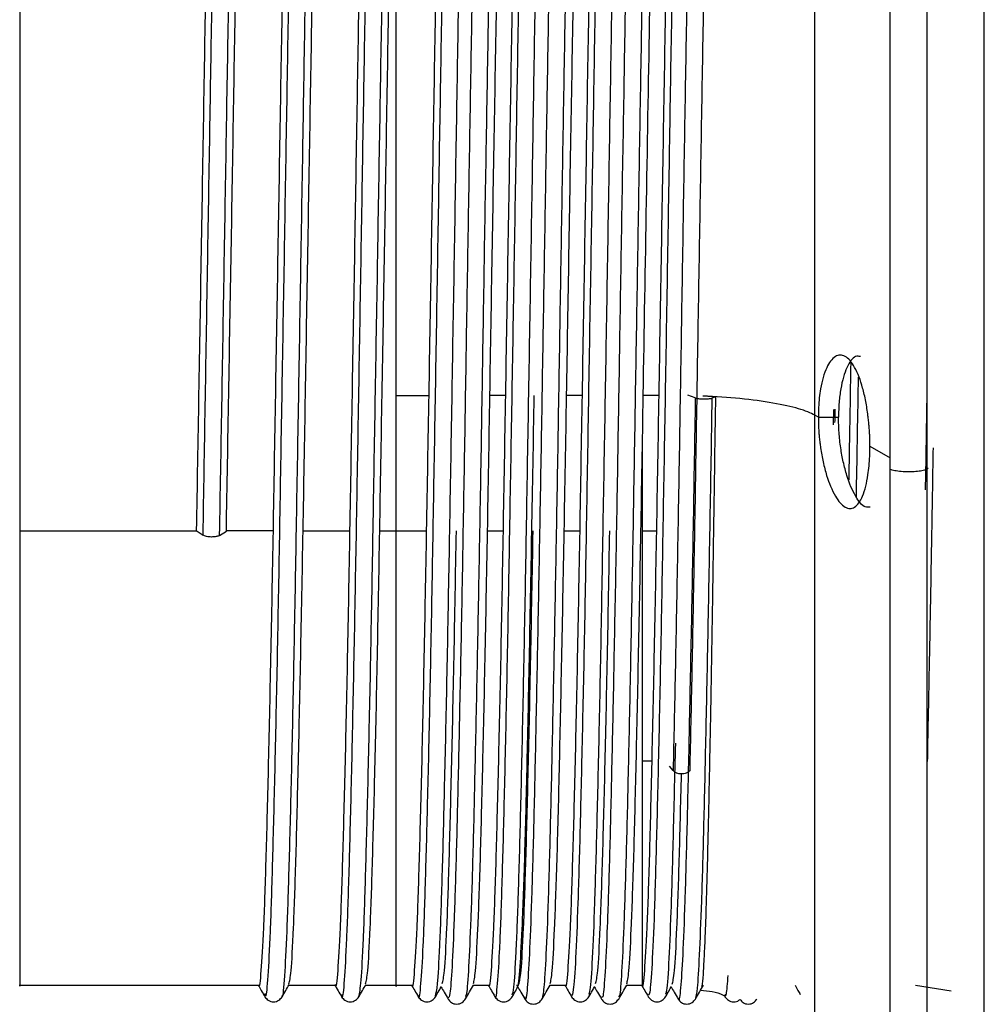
# Paper-space layout '_Posterior' of a CAD drawing. Header units: inches. Extents: x -3.7 to 0.35, y -5.11 to 4.22.
# Tile 3 of 7: x -3.7 to -2.71, y -1.22 to -0.21. Entities that reach past the tile are written whole.
import ezdxf

# ---------------------------------------------------------------- set-up
doc = ezdxf.new("R2010")
doc.units = ezdxf.units.IN
doc.header["$MEASUREMENT"] = 0

psp = doc.layouts.new('_Posterior')

# ---------------------------------------------------------------- linework, layer by layer
at = {"color": 7, "linetype": 'Continuous', "lineweight": 25}
for p, q in [((-3.3097, -0.5918), (-3.2763, -0.5918)), ((-3.1976, -0.5918), (-3.2135, -0.5918)), ((-3.1189, -0.5918), (-3.1347, -0.5918)), ((-3.0401, -0.5918), (-3.056, -0.5918)), ((-3.0026, -0.5944), (-3.0102, -0.5917)), ((-2.9815, -0.5934), (-2.9855, -0.5946)), ((-2.8608, -0.6064), (-2.8611, -0.6221)), ((-2.8762, -0.6142), (-2.8799, -0.6121)), ((-2.8762, -0.6142), (-2.8555, -0.6142)), ((-2.8232, -0.6441), (-2.8025, -0.6559)), ((-3.6963, -0.7309), (-3.5146, -0.7309)), ((-3.515, -0.7306), (-3.508, -0.7352)), ((-3.491, -0.7355), (-3.4841, -0.7311)), ((-3.4362, -0.7309), (-3.4841, -0.7309)), ((-3.4053, -0.7309), (-3.3575, -0.7309)), ((-3.3266, -0.7309), (-3.2788, -0.7309)), ((-3.2159, -0.7309), (-3.2, -0.7309)), ((-3.1372, -0.7309), (-3.1213, -0.7309)), ((-3.0568, -0.7309), (-3.0425, -0.7309)), ((-3.0473, -0.9673), (-3.0568, -0.9673)), ((-3.0253, -0.9771), (-3.0292, -0.9725)), ((-3.6963, -1.1976), (-3.4511, -1.1976)), ((-3.42, -1.1976), (-3.3724, -1.1976)), ((-3.3413, -1.1976), (-3.2936, -1.1976)), ((-3.2306, -1.1976), (-3.2149, -1.1976)), ((-3.1518, -1.1976), (-3.1362, -1.1976)), ((-3.0731, -1.1976), (-3.0574, -1.1976)), ((-2.7763, -1.1976), (-2.7399, -1.2032)), ((-3.4446, -1.206), (-3.4445, -1.2064)), ((-3.0509, -1.2073), (-3.0507, -1.2071)), ((-2.973, -1.2078), (-2.972, -1.2094))]:
    psp.add_line(p, q, dxfattribs=at)
for points, knots in [([(-2.7058, -2.0159), (-2.7058, -1.9208), (-2.7058, -1.7245), (-2.7058, -1.4128), (-2.7058, -1.0767), (-2.7058, -0.7156), (-2.7058, -0.3306), (-2.7058, 0.0767), (-2.7058, 0.503), (-2.7058, 0.8915), (-2.7058, 1.2371), (-2.7058, 1.5372), (-2.7058, 1.8362), (-2.7058, 2.1311), (-2.7058, 2.4188), (-2.7058, 2.6958), (-2.7058, 2.9589), (-2.7058, 3.2045), (-2.7058, 3.4293), (-2.7058, 3.6302), (-2.7058, 3.8045), (-2.7058, 3.9501), (-2.7058, 4.065), (-2.7058, 4.1492), (-2.7058, 4.1985), (-2.7058, 4.2192), (-2.7058, 4.2144), (-2.7058, 4.2138)], [0, 0, 0, 0, 0.033713, 0.069595, 0.107767, 0.148345, 0.191428, 0.237097, 0.285399, 0.336347, 0.371772, 0.408333, 0.44599, 0.484692, 0.524372, 0.564949, 0.606329, 0.648402, 0.691047, 0.73413, 0.777511, 0.821043, 0.864574, 0.907956, 0.951039, 0.993684, 1, 1, 1, 1]), ([(-2.7648, 4.1548), (-2.7648, 4.1554), (-2.7648, 4.1601), (-2.7648, 4.1397), (-2.7648, 4.091), (-2.7648, 4.0078), (-2.7648, 3.8944), (-2.7648, 3.7506), (-2.7648, 3.5785), (-2.7648, 3.3802), (-2.7648, 3.1582), (-2.7648, 2.9157), (-2.7648, 2.656), (-2.7648, 2.3824), (-2.7648, 2.0984), (-2.7648, 1.8073), (-2.7648, 1.5121), (-2.7648, 1.2157), (-2.7648, 0.8745), (-2.7648, 0.4909), (-2.7648, 0.07), (-2.7648, -0.3321), (-2.7648, -0.7123), (-2.7648, -1.0688), (-2.7648, -1.4006), (-2.7648, -1.7084), (-2.7648, -1.9022), (-2.7648, -1.9961)], [0, 0, 0, 0, 0.006315, 0.048959, 0.092043, 0.135424, 0.178956, 0.222487, 0.265868, 0.308952, 0.351596, 0.39367, 0.43505, 0.475627, 0.515307, 0.554009, 0.591666, 0.628227, 0.663653, 0.7146, 0.762903, 0.808571, 0.851655, 0.892233, 0.930405, 0.966286, 1, 1, 1, 1]), ([(-2.8025, -0.6676), (-2.8025, -0.5931), (-2.8025, -0.444), (-2.8025, -0.2185), (-2.8025, -0.0025), (-2.8025, 0.1966), (-2.8025, 0.3707), (-2.8025, 0.5135), (-2.8025, 0.6184), (-2.8025, 0.6852), (-2.8025, 0.6929), (-2.8025, 0.6967)], [0, 0, 0, 0, 0.11138, 0.222761, 0.334141, 0.445522, 0.556902, 0.668283, 0.779663, 0.891044, 1, 1, 1, 1]), ([(-2.8799, -0.6121), (-2.8799, -0.5746), (-2.8799, -0.4946), (-2.8799, -0.3647), (-2.8799, -0.2211), (-2.8799, -0.0683), (-2.8799, 0.0843), (-2.8799, 0.2236), (-2.8799, 0.3319), (-2.8799, 0.3972), (-2.8799, 0.3999), (-2.8799, 0.401)], [0, 0, 0, 0, 0.075627, 0.161189, 0.257599, 0.36539, 0.484408, 0.613502, 0.750309, 0.891327, 1, 1, 1, 1]), ([(-3.348, -1.2093), (-3.3472, -1.2053), (-3.3457, -1.1975), (-3.3433, -1.1533), (-3.3411, -1.0874), (-3.3388, -0.9995), (-3.3364, -0.8929), (-3.3341, -0.7714), (-3.3319, -0.6393), (-3.3295, -0.5005), (-3.3272, -0.3599), (-3.3249, -0.2227), (-3.3226, -0.0929), (-3.3203, 0.025), (-3.318, 0.1266), (-3.3157, 0.2085), (-3.3134, 0.2693), (-3.311, 0.3024), (-3.3095, 0.3153), (-3.3088, 0.31), (-3.3087, 0.3099)], [0, 0, 0, 0, 0.0589739, 0.1180957, 0.1764024, 0.2350235, 0.2942067, 0.3529473, 0.4111698, 0.4702415, 0.5292863, 0.5874824, 0.6462717, 0.7054502, 0.7640137, 0.8223689, 0.8815083, 0.9404461, 0.9986035, 1, 1, 1, 1]), ([(-3.1206, 0.3106), (-3.1208, 0.3114), (-3.1217, 0.3158), (-3.1233, 0.3014), (-3.1255, 0.2668), (-3.1276, 0.2094), (-3.1298, 0.1331), (-3.132, 0.0392), (-3.1341, -0.0688), (-3.1362, -0.1878), (-3.1384, -0.3148), (-3.1406, -0.446), (-3.1427, -0.5769), (-3.1448, -0.704), (-3.147, -0.824), (-3.1492, -0.9328), (-3.1513, -1.0271), (-3.1534, -1.1048), (-3.1556, -1.1628), (-3.1578, -1.2013), (-3.1592, -1.2082), (-3.1599, -1.2116)], [0, 0, 0, 0, 0.012732, 0.067897, 0.123061, 0.177457, 0.232177, 0.287434, 0.34241, 0.396691, 0.451686, 0.506939, 0.561632, 0.61605, 0.671225, 0.726377, 0.780755, 0.835501, 0.890762, 0.945717, 1, 1, 1, 1]), ([(-3.508, -0.7352), (-3.5073, -0.6913), (-3.5058, -0.6029), (-3.5034, -0.4625), (-3.5011, -0.3225), (-3.4989, -0.1869), (-3.4965, -0.0599), (-3.4942, 0.054), (-3.4919, 0.1505), (-3.4896, 0.2273), (-3.4873, 0.2798), (-3.4854, 0.3068), (-3.4843, 0.3068), (-3.484, 0.3068)], [0, 0, 0, 0, 0.09548, 0.192116, 0.288269, 0.383275, 0.479629, 0.576181, 0.671381, 0.767176, 0.863846, 0.95975, 1, 1, 1, 1]), ([(-3.491, -0.7355), (-3.4903, -0.6916), (-3.4887, -0.6032), (-3.4864, -0.4628), (-3.484, -0.3228), (-3.4818, -0.1871), (-3.4795, -0.0601), (-3.4771, 0.0538), (-3.4749, 0.1504), (-3.4726, 0.2271), (-3.4702, 0.2802), (-3.4681, 0.3089), (-3.4668, 0.3082), (-3.4662, 0.3078)], [0, 0, 0, 0, 0.092639, 0.186398, 0.279689, 0.371869, 0.465355, 0.559033, 0.651401, 0.744345, 0.838137, 0.931187, 1, 1, 1, 1]), ([(-3.4445, -1.2064), (-3.4441, -1.2075), (-3.4431, -1.2115), (-3.4412, -1.191), (-3.4388, -1.1463), (-3.4366, -1.0766), (-3.4343, -0.9862), (-3.4319, -0.8772), (-3.4296, -0.7541), (-3.4274, -0.6208), (-3.425, -0.4814), (-3.4227, -0.341), (-3.4204, -0.2046), (-3.4181, -0.0762), (-3.4157, 0.0398), (-3.4135, 0.1388), (-3.4112, 0.2183), (-3.4088, 0.2744), (-3.4068, 0.3055), (-3.4056, 0.3068), (-3.4051, 0.3074)], [0, 0, 0, 0, 0.0247406, 0.0836243, 0.1425214, 0.2005711, 0.2591569, 0.3181707, 0.3766109, 0.4347631, 0.4937213, 0.5525186, 0.6105131, 0.6692443, 0.7282301, 0.7864743, 0.844811, 0.9038135, 0.9624813, 1, 1, 1, 1]), ([(-3.4269, -1.2076), (-3.4267, -1.208), (-3.4258, -1.2107), (-3.4241, -1.1906), (-3.4218, -1.1465), (-3.4195, -1.0767), (-3.4172, -0.9864), (-3.4148, -0.8775), (-3.4126, -0.7544), (-3.4103, -0.6211), (-3.4079, -0.4817), (-3.4056, -0.3413), (-3.4034, -0.2048), (-3.4011, -0.0764), (-3.3987, 0.0395), (-3.3964, 0.1386), (-3.3942, 0.2181), (-3.3918, 0.2745), (-3.3896, 0.3073), (-3.3882, 0.3084), (-3.3875, 0.3089)], [0, 0, 0, 0, 0.0108754, 0.0697835, 0.1287051, 0.1867788, 0.2453889, 0.3044272, 0.3628916, 0.421068, 0.4800506, 0.5388723, 0.5968908, 0.6556463, 0.7146566, 0.772925, 0.8312859, 0.8903129, 0.9490049, 1, 1, 1, 1]), ([(-3.3657, -1.2069), (-3.3655, -1.2079), (-3.3645, -1.2126), (-3.3627, -1.195), (-3.3604, -1.1538), (-3.3581, -1.0871), (-3.3558, -0.9994), (-3.3535, -0.8927), (-3.3512, -0.7712), (-3.3489, -0.639), (-3.3466, -0.5002), (-3.3442, -0.3596), (-3.342, -0.2224), (-3.3397, -0.0927), (-3.3373, 0.0252), (-3.335, 0.1267), (-3.3328, 0.209), (-3.3304, 0.2682), (-3.3283, 0.3026), (-3.3271, 0.3058), (-3.3266, 0.3071)], [0, 0, 0, 0, 0.016881, 0.076035, 0.135338, 0.193824, 0.252624, 0.311989, 0.370909, 0.42931, 0.488563, 0.547789, 0.606163, 0.665132, 0.724492, 0.783235, 0.841769, 0.90109, 0.960208, 1, 1, 1, 1]), ([(-3.287, -1.2078), (-3.2869, -1.2085), (-3.286, -1.2136), (-3.2843, -1.1985), (-3.2819, -1.161), (-3.2797, -1.0972), (-3.2774, -1.0122), (-3.275, -0.9078), (-3.2727, -0.7881), (-3.2705, -0.6571), (-3.2681, -0.5189), (-3.2658, -0.3783), (-3.2635, -0.2404), (-3.2612, -0.1094), (-3.2589, 0.0104), (-3.2566, 0.1142), (-3.2543, 0.1992), (-3.252, 0.2618), (-3.2497, 0.3013), (-3.2483, 0.3067), (-3.2476, 0.3092)], [0, 0, 0, 0, 0.008851, 0.067591, 0.126613, 0.184917, 0.243253, 0.30228, 0.361, 0.419033, 0.477894, 0.536862, 0.595001, 0.653526, 0.712573, 0.771138, 0.829248, 0.8882, 0.947085, 1, 1, 1, 1]), ([(-3.2694, -1.2085), (-3.2687, -1.2059), (-3.2672, -1.2004), (-3.2649, -1.1604), (-3.2626, -1.0976), (-3.2604, -1.0124), (-3.258, -0.9081), (-3.2557, -0.7884), (-3.2534, -0.6574), (-3.2511, -0.5192), (-3.2487, -0.3786), (-3.2465, -0.2406), (-3.2442, -0.1096), (-3.2418, 0.0101), (-3.2395, 0.1141), (-3.2373, 0.1988), (-3.2349, 0.2625), (-3.2326, 0.2995), (-3.231, 0.3144), (-3.2301, 0.3093), (-3.23, 0.3087)], [0, 0, 0, 0, 0.054025, 0.113063, 0.171383, 0.229735, 0.288779, 0.347515, 0.405565, 0.464443, 0.523428, 0.581583, 0.640124, 0.699187, 0.757769, 0.815895, 0.874864, 0.933765, 0.991826, 1, 1, 1, 1]), ([(-3.217, 0.3099), (-3.2173, 0.3101), (-3.2183, 0.3111), (-3.2201, 0.289), (-3.2222, 0.2448), (-3.2243, 0.1791), (-3.2265, 0.0951), (-3.2287, -0.0053), (-3.2308, -0.1184), (-3.2329, -0.2412), (-3.2351, -0.3705), (-3.2373, -0.502), (-3.2394, -0.6317), (-3.2415, -0.7562), (-3.2437, -0.872), (-3.2459, -0.975), (-3.248, -1.0624), (-3.2502, -1.1322), (-3.2524, -1.1813), (-3.2544, -1.2095), (-3.2557, -1.2102), (-3.2563, -1.2106)], [0, 0, 0, 0, 0.022867, 0.077956, 0.132693, 0.186811, 0.241684, 0.296744, 0.351177, 0.405493, 0.460522, 0.515458, 0.569614, 0.62426, 0.67935, 0.734066, 0.788191, 0.84308, 0.898133, 0.952537, 1, 1, 1, 1]), ([(-3.1994, 0.3101), (-3.1998, 0.3107), (-3.201, 0.3124), (-3.203, 0.2892), (-3.2052, 0.2446), (-3.2073, 0.1789), (-3.2094, 0.0949), (-3.2116, -0.0055), (-3.2138, -0.1187), (-3.2159, -0.2415), (-3.2181, -0.3708), (-3.2203, -0.5023), (-3.2223, -0.632), (-3.2245, -0.7564), (-3.2267, -0.8722), (-3.2289, -0.9752), (-3.2309, -1.0626), (-3.2331, -1.1324), (-3.2353, -1.1811), (-3.2372, -1.2078), (-3.2383, -1.2088), (-3.2387, -1.2092)], [0, 0, 0, 0, 0.036796, 0.091887, 0.146627, 0.200747, 0.255623, 0.310685, 0.365121, 0.41944, 0.474472, 0.52941, 0.583569, 0.638218, 0.69331, 0.748028, 0.802156, 0.857048, 0.912104, 0.96651, 1, 1, 1, 1]), ([(-3.2082, -1.2091), (-3.2082, -1.2092), (-3.2075, -1.2146), (-3.2059, -1.2015), (-3.2035, -1.1678), (-3.2012, -1.1069), (-3.199, -1.0248), (-3.1966, -0.9227), (-3.1943, -0.8048), (-3.1921, -0.6751), (-3.1897, -0.5376), (-3.1874, -0.397), (-3.1851, -0.2584), (-3.1828, -0.1263), (-3.1805, -0.0048), (-3.1781, 0.1014), (-3.1759, 0.1891), (-3.1736, 0.2548), (-3.1712, 0.2985), (-3.1697, 0.3062), (-3.169, 0.3101)], [0, 0, 0, 0, 0.0016462, 0.0603955, 0.1195605, 0.1781371, 0.2364513, 0.2955661, 0.3545062, 0.412649, 0.4715417, 0.5306763, 0.5890563, 0.6475589, 0.7067158, 0.7655237, 0.8236886, 0.8826952, 0.9417691, 1, 1, 1, 1]), ([(-3.1906, -1.2073), (-3.19, -1.2059), (-3.1887, -1.2026), (-3.1865, -1.1669), (-3.1842, -1.1073), (-3.1819, -1.0249), (-3.1796, -0.923), (-3.1772, -0.8051), (-3.175, -0.6754), (-3.1727, -0.5379), (-3.1703, -0.3973), (-3.1681, -0.2587), (-3.1658, -0.1265), (-3.1634, -0.005), (-3.1611, 0.1012), (-3.1589, 0.1887), (-3.1565, 0.2554), (-3.1542, 0.2961), (-3.1525, 0.3134), (-3.1515, 0.3087), (-3.1513, 0.3077)], [0, 0, 0, 0, 0.0461191, 0.1051806, 0.1636548, 0.221867, 0.2808784, 0.3397154, 0.3977564, 0.4565461, 0.5155773, 0.5738552, 0.6322555, 0.6913089, 0.750014, 0.8080771, 0.8669806, 0.9259511, 0.9840801, 1, 1, 1, 1]), ([(-3.1382, 0.3123), (-3.1389, 0.3093), (-3.1404, 0.3034), (-3.1426, 0.2663), (-3.1447, 0.2097), (-3.1468, 0.1333), (-3.149, 0.0395), (-3.1512, -0.0686), (-3.1533, -0.1876), (-3.1554, -0.3145), (-3.1576, -0.4457), (-3.1598, -0.5766), (-3.1619, -0.7037), (-3.1641, -0.8237), (-3.1663, -0.9326), (-3.1683, -1.027), (-3.1705, -1.1045), (-3.1727, -1.1633), (-3.1749, -1.1992), (-3.1764, -1.2145), (-3.1774, -1.2104), (-3.1776, -1.2095)], [0, 0, 0, 0, 0.053668, 0.108725, 0.163015, 0.217629, 0.272778, 0.327646, 0.381822, 0.436709, 0.491854, 0.546441, 0.600752, 0.65582, 0.710865, 0.765136, 0.819776, 0.874928, 0.929777, 0.983954, 1, 1, 1, 1]), ([(-3.1295, -1.2082), (-3.1288, -1.2076), (-3.1274, -1.2064), (-3.1251, -1.1732), (-3.1228, -1.1165), (-3.1205, -1.0369), (-3.1182, -0.9374), (-3.1158, -0.8213), (-3.1136, -0.6929), (-3.1113, -0.5563), (-3.1089, -0.4157), (-3.1066, -0.2766), (-3.1044, -0.1434), (-3.102, -0.0202), (-3.0997, 0.0883), (-3.0975, 0.1784), (-3.0951, 0.248), (-3.0928, 0.2917), (-3.0912, 0.3115), (-3.0903, 0.3088), (-3.0901, 0.3084)], [0, 0, 0, 0, 0.0517837, 0.1108582, 0.1694775, 0.2276, 0.2865687, 0.3454971, 0.4035801, 0.4622724, 0.5213398, 0.5797801, 0.6380406, 0.6970745, 0.7558938, 0.8139436, 0.8727724, 0.9318024, 0.9900497, 1, 1, 1, 1]), ([(-3.1119, -1.2066), (-3.1114, -1.206), (-3.1101, -1.2046), (-3.108, -1.173), (-3.1057, -1.1167), (-3.1035, -1.037), (-3.1011, -0.9376), (-3.0988, -0.8216), (-3.0966, -0.6932), (-3.0942, -0.5565), (-3.0919, -0.416), (-3.0896, -0.2769), (-3.0873, -0.1436), (-3.085, -0.0204), (-3.0826, 0.0881), (-3.0804, 0.1782), (-3.0781, 0.2478), (-3.0757, 0.2921), (-3.0739, 0.3122), (-3.0729, 0.3083), (-3.0725, 0.3072)], [0, 0, 0, 0, 0.0382501, 0.0973109, 0.1559168, 0.2140259, 0.272981, 0.3318958, 0.3899654, 0.4486441, 0.507698, 0.5661249, 0.6243718, 0.6833922, 0.742198, 0.8002344, 0.8590496, 0.918066, 0.9762999, 1, 1, 1, 1]), ([(-3.0595, 0.3098), (-3.0599, 0.3097), (-3.061, 0.3094), (-3.0629, 0.284), (-3.065, 0.2366), (-3.0671, 0.1682), (-3.0693, 0.0817), (-3.0715, -0.0207), (-3.0736, -0.1354), (-3.0757, -0.2593), (-3.0779, -0.3893), (-3.0801, -0.5208), (-3.0822, -0.6499), (-3.0844, -0.7734), (-3.0866, -0.8876), (-3.0887, -0.9885), (-3.0908, -1.0735), (-3.093, -1.1406), (-3.0952, -1.1864), (-3.0971, -1.211), (-3.0983, -1.21), (-3.0989, -1.2096)], [0, 0, 0, 0, 0.030321, 0.085434, 0.140081, 0.194275, 0.24925, 0.304294, 0.358609, 0.413096, 0.468187, 0.523067, 0.577204, 0.631988, 0.687099, 0.741721, 0.795931, 0.850919, 0.905953, 0.960244, 1, 1, 1, 1]), ([(-3.0419, 0.3108), (-3.0425, 0.3108), (-3.0438, 0.3109), (-3.0458, 0.2842), (-3.048, 0.2364), (-3.0501, 0.168), (-3.0523, 0.0815), (-3.0545, -0.021), (-3.0566, -0.1357), (-3.0587, -0.2596), (-3.0609, -0.3896), (-3.0631, -0.5211), (-3.0652, -0.6502), (-3.0673, -0.7736), (-3.0695, -0.8878), (-3.0717, -0.9887), (-3.0738, -1.0736), (-3.076, -1.1408), (-3.0782, -1.1862), (-3.0799, -1.2096), (-3.0809, -1.2092), (-3.0813, -1.209)], [0, 0, 0, 0, 0.0439369, 0.0990365, 0.1536701, 0.2078516, 0.2628125, 0.3178437, 0.3721454, 0.426619, 0.4816964, 0.5365634, 0.5906873, 0.6454578, 0.7005554, 0.7551639, 0.8093611, 0.8643354, 0.9193566, 0.9736338, 1, 1, 1, 1]), ([(-3.0507, -1.2071), (-3.0502, -1.2074), (-3.0488, -1.208), (-3.0467, -1.1788), (-3.0443, -1.1255), (-3.0421, -1.0487), (-3.0398, -0.9517), (-3.0374, -0.8376), (-3.0352, -0.7106), (-3.0329, -0.5748), (-3.0305, -0.4344), (-3.0282, -0.2949), (-3.026, -0.1606), (-3.0236, -0.0359), (-3.0213, 0.0748), (-3.019, 0.1675), (-3.0167, 0.2401), (-3.0143, 0.2872), (-3.0127, 0.3096), (-3.0117, 0.308), (-3.0116, 0.3077)], [0, 0, 0, 0, 0.04406, 0.10339, 0.162397, 0.220729, 0.279897, 0.33916, 0.397585, 0.456421, 0.515767, 0.574617, 0.633032, 0.692289, 0.751465, 0.809801, 0.868797, 0.92813, 0.986793, 1, 1, 1, 1]), ([(-2.9963, 0.3097), (-2.9966, 0.3099), (-2.9977, 0.3105), (-2.9995, 0.2872), (-3.0016, 0.242), (-3.0037, 0.1753), (-3.0059, 0.0903), (-3.0081, -0.0107), (-3.0102, -0.1243), (-3.0124, -0.2475), (-3.0146, -0.3772), (-3.0167, -0.5086), (-3.0188, -0.6381), (-3.021, -0.7621), (-3.0232, -0.8782), (-3.0246, -0.9443), (-3.0253, -0.9771)], [0, 0, 0, 0, 0.034195, 0.108997, 0.182917, 0.256756, 0.331537, 0.40616, 0.479727, 0.554009, 0.628861, 0.703175, 0.776727, 0.851329, 0.926121, 1, 1, 1, 1]), ([(-2.9787, 0.3102), (-2.9792, 0.3107), (-2.9805, 0.3119), (-2.9825, 0.2875), (-2.9846, 0.2418), (-2.9867, 0.1752), (-2.9889, 0.0901), (-2.9911, -0.0109), (-2.9932, -0.1245), (-2.9953, -0.2478), (-2.9975, -0.3775), (-2.9997, -0.5089), (-3.0018, -0.6384), (-3.0039, -0.7624), (-3.0061, -0.8784), (-3.0076, -0.9445), (-3.0083, -0.9773)], [0, 0, 0, 0, 0.051887, 0.125319, 0.197884, 0.270371, 0.343782, 0.417038, 0.489257, 0.562178, 0.63566, 0.708612, 0.780817, 0.854052, 0.927474, 1, 1, 1, 1]), ([(-3.6963, 0.2979), (-3.6963, 0.2955), (-3.6963, 0.2907), (-3.6963, 0.2476), (-3.6963, 0.1795), (-3.6963, 0.0865), (-3.6963, -0.0268), (-3.6963, -0.1565), (-3.6963, -0.2974), (-3.6963, -0.444), (-3.6963, -0.5916), (-3.6963, -0.6844), (-3.6963, -0.7309)], [0, 0, 0, 0, 0.096677, 0.197046, 0.297416, 0.397785, 0.498154, 0.598523, 0.698892, 0.799262, 0.899631, 1, 1, 1, 1]), ([(-3.4909, 0.2954), (-3.4916, 0.2934), (-3.493, 0.2886), (-3.4953, 0.2475), (-3.4978, 0.1796), (-3.5002, 0.0867), (-3.5027, -0.0266), (-3.5052, -0.1563), (-3.5076, -0.2972), (-3.51, -0.4437), (-3.5126, -0.5915), (-3.5142, -0.6844), (-3.515, -0.7306)], [0, 0, 0, 0, 0.07841, 0.181266, 0.284121, 0.385507, 0.488125, 0.59114, 0.692699, 0.794999, 0.898095, 1, 1, 1, 1]), ([(-3.4841, -0.7309), (-3.4833, -0.6847), (-3.4817, -0.5917), (-3.4791, -0.4439), (-3.4767, -0.2974), (-3.4743, -0.1565), (-3.4718, -0.0268), (-3.4693, 0.0866), (-3.4669, 0.1794), (-3.4644, 0.2477), (-3.4619, 0.2907), (-3.4603, 0.2956), (-3.4596, 0.298)], [0, 0, 0, 0, 0.099945, 0.201054, 0.301378, 0.400983, 0.502014, 0.60265, 0.702083, 0.802958, 0.903829, 1, 1, 1, 1]), ([(-3.412, 0.2965), (-3.4127, 0.2943), (-3.4142, 0.2895), (-3.4166, 0.2476), (-3.4191, 0.1795), (-3.4214, 0.0866), (-3.4239, -0.0268), (-3.4264, -0.1565), (-3.4288, -0.2974), (-3.4313, -0.444), (-3.4338, -0.5917), (-3.4354, -0.6847), (-3.4362, -0.7309)], [0, 0, 0, 0, 0.085999, 0.18801, 0.290017, 0.390568, 0.492342, 0.594509, 0.69523, 0.79669, 0.898937, 1, 1, 1, 1]), ([(-3.4053, -0.7309), (-3.4045, -0.6847), (-3.4029, -0.5917), (-3.4004, -0.4439), (-3.3979, -0.2974), (-3.3955, -0.1565), (-3.393, -0.0268), (-3.3905, 0.0866), (-3.3882, 0.1794), (-3.3856, 0.2477), (-3.3832, 0.2907), (-3.3816, 0.2956), (-3.3808, 0.298)], [0, 0, 0, 0, 0.099945, 0.201054, 0.301378, 0.400983, 0.502014, 0.60265, 0.702083, 0.802958, 0.903829, 1, 1, 1, 1]), ([(-3.3335, 0.2953), (-3.3341, 0.2933), (-3.3355, 0.2885), (-3.3378, 0.2475), (-3.3403, 0.1795), (-3.3427, 0.0865), (-3.3452, -0.0268), (-3.3477, -0.1565), (-3.3501, -0.2974), (-3.3525, -0.444), (-3.3551, -0.5917), (-3.3567, -0.6847), (-3.3575, -0.7309)], [0, 0, 0, 0, 0.0777, 0.180636, 0.28357, 0.385034, 0.487732, 0.590827, 0.692463, 0.794844, 0.898019, 1, 1, 1, 1]), ([(-3.3266, -0.7309), (-3.3258, -0.6847), (-3.3242, -0.5917), (-3.3216, -0.4439), (-3.3192, -0.2974), (-3.3168, -0.1565), (-3.3143, -0.0268), (-3.3118, 0.0866), (-3.3094, 0.1794), (-3.3069, 0.2477), (-3.3044, 0.2907), (-3.3029, 0.2956), (-3.3021, 0.298)], [0, 0, 0, 0, 0.099945, 0.201054, 0.301378, 0.400983, 0.502014, 0.60265, 0.702083, 0.802958, 0.903829, 1, 1, 1, 1]), ([(-3.2545, 0.2966), (-3.2552, 0.2944), (-3.2567, 0.2896), (-3.2591, 0.2476), (-3.2616, 0.1795), (-3.264, 0.0866), (-3.2664, -0.0268), (-3.269, -0.1565), (-3.2713, -0.2974), (-3.2738, -0.444), (-3.2763, -0.5917), (-3.278, -0.6847), (-3.2788, -0.7309)], [0, 0, 0, 0, 0.086743, 0.188671, 0.290595, 0.391064, 0.492755, 0.594839, 0.695478, 0.796856, 0.899019, 1, 1, 1, 1]), ([(-3.2135, -0.5918), (-3.2127, -0.5434), (-3.2111, -0.446), (-3.2085, -0.2988), (-3.2061, -0.1579), (-3.2037, -0.0282), (-3.2012, 0.0855), (-3.1987, 0.1786), (-3.1963, 0.247), (-3.1938, 0.2905), (-3.1922, 0.2955), (-3.1914, 0.298)], [0, 0, 0, 0, 0.110965, 0.223221, 0.334606, 0.445192, 0.557362, 0.669093, 0.779489, 0.891485, 1, 1, 1, 1]), ([(-3.176, 0.2953), (-3.1766, 0.2933), (-3.178, 0.2885), (-3.1803, 0.2475), (-3.1828, 0.1795), (-3.1852, 0.0865), (-3.1877, -0.0268), (-3.1902, -0.1565), (-3.1926, -0.2974), (-3.1951, -0.444), (-3.1976, -0.5917), (-3.1992, -0.6847), (-3.2, -0.7309)], [0, 0, 0, 0, 0.0777911, 0.1807178, 0.2836408, 0.3850952, 0.4877832, 0.5908672, 0.6924933, 0.7948647, 0.8980296, 1, 1, 1, 1]), ([(-3.1347, -0.5918), (-3.1339, -0.5434), (-3.1323, -0.446), (-3.1298, -0.2988), (-3.1273, -0.1579), (-3.1249, -0.0282), (-3.1224, 0.0855), (-3.1199, 0.1786), (-3.1176, 0.247), (-3.1151, 0.2905), (-3.1134, 0.2955), (-3.1126, 0.298)], [0, 0, 0, 0, 0.110965, 0.223221, 0.334606, 0.445192, 0.557362, 0.669093, 0.779489, 0.891485, 1, 1, 1, 1]), ([(-3.097, 0.2966), (-3.0977, 0.2944), (-3.0992, 0.2896), (-3.1016, 0.2476), (-3.1041, 0.1795), (-3.1065, 0.0866), (-3.109, -0.0268), (-3.1115, -0.1565), (-3.1139, -0.2974), (-3.1163, -0.444), (-3.1189, -0.5917), (-3.1205, -0.6847), (-3.1213, -0.7309)], [0, 0, 0, 0, 0.086911, 0.188819, 0.290725, 0.391176, 0.492848, 0.594913, 0.695534, 0.796893, 0.899038, 1, 1, 1, 1]), ([(-3.056, -0.5918), (-3.0549, -0.5253), (-3.0527, -0.3919), (-3.0492, -0.1937), (-3.046, -0.0143), (-3.0425, 0.1345), (-3.0393, 0.2394), (-3.0363, 0.295), (-3.0346, 0.2927), (-3.0339, 0.2919)], [0, 0, 0, 0, 0.151864, 0.304662, 0.455694, 0.608789, 0.759862, 0.912599, 1, 1, 1, 1]), ([(-3.0185, 0.2954), (-3.0191, 0.2934), (-3.0205, 0.2886), (-3.0229, 0.2475), (-3.0254, 0.1795), (-3.0277, 0.0865), (-3.0302, -0.0268), (-3.0327, -0.1565), (-3.0351, -0.2974), (-3.0376, -0.444), (-3.0401, -0.5917), (-3.0417, -0.6847), (-3.0425, -0.7309)], [0, 0, 0, 0, 0.078619, 0.181453, 0.284284, 0.385647, 0.488243, 0.591235, 0.692769, 0.795049, 0.898121, 1, 1, 1, 1]), ([(-3.3097, -0.5918), (-3.3097, -0.5432), (-3.3097, -0.446), (-3.3097, -0.2989), (-3.3097, -0.1579), (-3.3097, -0.0285), (-3.3097, 0.0825), (-3.3097, 0.1379), (-3.3097, 0.164)], [0, 0, 0, 0, 0.169882, 0.339764, 0.509647, 0.679529, 0.849411, 1, 1, 1, 1]), ([(-2.8232, -0.6441), (-2.8232, -0.6424), (-2.8233, -0.639), (-2.8234, -0.6337), (-2.8237, -0.6285), (-2.8241, -0.6232), (-2.8246, -0.6179), (-2.8256, -0.6093), (-2.8274, -0.5976), (-2.8305, -0.5842), (-2.8344, -0.5723), (-2.8402, -0.5595), (-2.847, -0.5518), (-2.8538, -0.55), (-2.8589, -0.5515), (-2.8636, -0.5559), (-2.8679, -0.5632), (-2.8714, -0.5728), (-2.8738, -0.5837), (-2.8753, -0.5942), (-2.8761, -0.604), (-2.8762, -0.6108), (-2.8762, -0.6142)], [0, 0, 0, 0, 0.020633, 0.041351, 0.062161, 0.083073, 0.104095, 0.125235, 0.186271, 0.250117, 0.309807, 0.374985, 0.499385, 0.562042, 0.624399, 0.691194, 0.749544, 0.814331, 0.874833, 0.917205, 0.958896, 1, 1, 1, 1]), ([(-2.8329, -0.5519), (-2.8346, -0.5516), (-2.8397, -0.5508), (-2.8458, -0.5599), (-2.8506, -0.5727), (-2.8533, -0.5848), (-2.8551, -0.5988), (-2.8554, -0.6091), (-2.8555, -0.6142)], [0, 0, 0, 0, 0.143781, 0.428136, 0.57135, 0.714112, 0.856858, 1, 1, 1, 1]), ([(-2.843, -0.5584), (-2.8435, -0.5912), (-2.8442, -0.6323), (-2.8449, -0.6707), (-2.845, -0.6785)], [0, 0, 0, 0, 0.795919, 1, 1, 1, 1]), ([(-2.8371, -0.6961), (-2.8365, -0.6579), (-2.8357, -0.6177), (-2.835, -0.5753), (-2.835, -0.5732)], [0, 0, 0, 0, 0.9490485, 1, 1, 1, 1]), ([(-3.3097, -1.1973), (-3.3097, -1.1974), (-3.3097, -1.2022), (-3.3097, -1.1851), (-3.3097, -1.1442), (-3.3097, -1.0733), (-3.3097, -0.9793), (-3.3097, -0.8646), (-3.3097, -0.7344), (-3.3097, -0.6393), (-3.3097, -0.5918)], [0, 0, 0, 0, 0.0037226, 0.1460479, 0.2883733, 0.4306986, 0.573024, 0.7153493, 0.8576747, 1, 1, 1, 1]), ([(-3.2304, -1.1958), (-3.2297, -1.193), (-3.2282, -1.1871), (-3.2258, -1.1433), (-3.2233, -1.0735), (-3.2209, -0.9792), (-3.2184, -0.8647), (-3.2159, -0.7343), (-3.2143, -0.6391), (-3.2135, -0.5918)], [0, 0, 0, 0, 0.126533, 0.272401, 0.418831, 0.56319, 0.708608, 0.855152, 1, 1, 1, 1]), ([(-3.1683, -0.5918), (-3.1691, -0.6391), (-3.1708, -0.7343), (-3.1733, -0.8647), (-3.1757, -0.9793), (-3.1781, -1.0732), (-3.1807, -1.1443), (-3.1831, -1.1851), (-3.1847, -1.2021), (-3.1856, -1.1974), (-3.1856, -1.1972)], [0, 0, 0, 0, 0.141724, 0.285098, 0.42736, 0.568601, 0.711865, 0.854569, 0.995567, 1, 1, 1, 1]), ([(-3.1516, -1.1958), (-3.1509, -1.193), (-3.1494, -1.1871), (-3.1471, -1.1433), (-3.1445, -1.0735), (-3.1421, -0.9792), (-3.1397, -0.8647), (-3.1372, -0.7343), (-3.1355, -0.6391), (-3.1347, -0.5918)], [0, 0, 0, 0, 0.126578, 0.272439, 0.418861, 0.563212, 0.708623, 0.85516, 1, 1, 1, 1]), ([(-3.0729, -1.196), (-3.0722, -1.1932), (-3.0707, -1.1872), (-3.0683, -1.1433), (-3.0658, -1.0735), (-3.0634, -0.9792), (-3.0609, -0.8647), (-3.0584, -0.7343), (-3.0568, -0.6391), (-3.056, -0.5918)], [0, 0, 0, 0, 0.127953, 0.273584, 0.419776, 0.5639, 0.709081, 0.855388, 1, 1, 1, 1]), ([(-3.0026, -0.5944), (-3.0033, -0.6366), (-3.0047, -0.7216), (-3.0069, -0.84), (-3.0091, -0.947), (-3.0112, -1.0392), (-3.0133, -1.114), (-3.0155, -1.17), (-3.0177, -1.2024), (-3.0192, -1.2155), (-3.02, -1.2109), (-3.0201, -1.2103)], [0, 0, 0, 0, 0.121947, 0.245401, 0.368541, 0.489949, 0.612613, 0.736166, 0.858778, 0.98021, 1, 1, 1, 1]), ([(-3.0026, -0.5944), (-3.0023, -0.5945), (-3.0017, -0.5946), (-3.0006, -0.5949), (-2.9983, -0.5952), (-2.994, -0.5955), (-2.9896, -0.5954), (-2.9869, -0.595), (-2.986, -0.5948), (-2.9855, -0.5946)], [0, 0, 0, 0, 0.077401, 0.154454, 0.233189, 0.50011, 0.767031, 0.882776, 1, 1, 1, 1]), ([(-2.9855, -0.5946), (-2.9862, -0.6369), (-2.9876, -0.7218), (-2.9898, -0.8403), (-2.992, -0.9473), (-2.9941, -1.0393), (-2.9963, -1.1144), (-2.9985, -1.1694), (-3.0006, -1.204), (-3.0019, -1.2087), (-3.0025, -1.2109)], [0, 0, 0, 0, 0.125813, 0.253181, 0.380223, 0.50548, 0.632033, 0.759503, 0.886002, 1, 1, 1, 1]), ([(-2.9962, -1.1992), (-2.9959, -1.1991), (-2.9953, -1.1989), (-2.9944, -1.1886), (-2.9934, -1.1725), (-2.9924, -1.1508), (-2.9912, -1.1184), (-2.9901, -1.0795), (-2.9891, -1.0385), (-2.9883, -1.0013), (-2.9875, -0.9617), (-2.9866, -0.9172), (-2.9857, -0.8666), (-2.9847, -0.8053), (-2.9836, -0.7333), (-2.9825, -0.6602), (-2.9818, -0.6119), (-2.9815, -0.5934)], [0, 0, 0, 0, 0.047284, 0.128361, 0.184784, 0.252213, 0.33053, 0.419316, 0.477399, 0.53517, 0.587478, 0.642612, 0.708924, 0.772317, 0.85415, 0.943941, 1, 1, 1, 1]), ([(-2.8799, -0.6121), (-2.8839, -0.6099), (-2.8895, -0.6076), (-2.9039, -0.6034), (-2.9127, -0.6014), (-2.933, -0.5978), (-2.9445, -0.5963), (-2.9689, -0.5939), (-2.9818, -0.593), (-2.9947, -0.5925)], [0, 0, 0, 0, 0.25, 0.25, 0.5, 0.5, 0.75, 0.75, 1, 1, 1, 1]), ([(-2.9815, -0.5934), (-2.9837, -0.5932), (-2.9881, -0.5929), (-2.9925, -0.5926), (-2.9947, -0.5925)], [0, 0, 0, 0, 0.499999, 1, 1, 1, 1]), ([(-2.7648, -0.5939), (-2.7649, -0.5961), (-2.7654, -0.6288), (-2.7659, -0.6599), (-2.7665, -0.6889)], [0, 0, 0, 0, 0.067658, 1, 1, 1, 1]), ([(-2.8591, -0.6197), (-2.8591, -0.6171), (-2.859, -0.6126), (-2.8589, -0.6079), (-2.8589, -0.606)], [0, 0, 0, 0, 0.603901, 1, 1, 1, 1]), ([(-2.8799, -1.3002), (-2.8799, -1.3017), (-2.8799, -1.3091), (-2.8799, -1.2732), (-2.8799, -1.1982), (-2.8799, -1.0913), (-2.8799, -0.971), (-2.8799, -0.8472), (-2.8799, -0.728), (-2.8799, -0.6491), (-2.8799, -0.6121)], [0, 0, 0, 0, 0.041326, 0.216126, 0.381069, 0.533139, 0.670864, 0.794048, 0.903371, 1, 1, 1, 1]), ([(-2.8762, -0.6142), (-2.8762, -0.6159), (-2.8762, -0.6193), (-2.876, -0.6246), (-2.8757, -0.6298), (-2.8752, -0.6351), (-2.8747, -0.6404), (-2.8735, -0.6489), (-2.8714, -0.6606), (-2.8679, -0.6739), (-2.8636, -0.6858), (-2.8589, -0.6954), (-2.8538, -0.7025), (-2.8487, -0.7069), (-2.8437, -0.7084), (-2.8389, -0.707), (-2.8345, -0.7026), (-2.8306, -0.6954), (-2.8274, -0.6857), (-2.8253, -0.6748), (-2.8241, -0.6642), (-2.8234, -0.6544), (-2.8233, -0.6476), (-2.8232, -0.6441)], [0, 0, 0, 0, 0.020456, 0.041046, 0.061782, 0.082676, 0.103739, 0.124983, 0.185238, 0.249734, 0.307957, 0.374542, 0.437146, 0.499452, 0.562001, 0.624481, 0.689735, 0.749467, 0.813496, 0.87469, 0.916879, 0.958626, 1, 1, 1, 1]), ([(-2.823, -0.7065), (-2.8247, -0.7067), (-2.8295, -0.7075), (-2.8382, -0.6964), (-2.8459, -0.6787), (-2.8506, -0.6606), (-2.8534, -0.6456), (-2.8551, -0.6299), (-2.8554, -0.6194), (-2.8555, -0.6142)], [0, 0, 0, 0, 0.113006, 0.33443, 0.555639, 0.670469, 0.777747, 0.890136, 1, 1, 1, 1]), ([(-3.0568, -0.9673), (-3.0568, -0.93), (-3.0568, -0.8553), (-3.0568, -0.7421), (-3.0568, -0.6672), (-3.0568, -0.6397)], [0, 0, 0, 0, 0.388017, 0.776033, 1, 1, 1, 1]), ([(-2.764, -0.9676), (-2.7636, -0.9447), (-2.7626, -0.8973), (-2.761, -0.8141), (-2.7595, -0.7296), (-2.7585, -0.6709), (-2.7581, -0.6456)], [0, 0, 0, 0, 0.246932, 0.510889, 0.789963, 1, 1, 1, 1]), ([(-2.7648, -0.6654), (-2.7641, -0.6658), (-2.7637, -0.6663), (-2.764, -0.6673), (-2.7648, -0.6679), (-2.7674, -0.6688), (-2.7692, -0.6692), (-2.7733, -0.6698), (-2.7756, -0.67), (-2.78, -0.6703), (-2.7825, -0.6704), (-2.7878, -0.6703), (-2.7905, -0.6701), (-2.7953, -0.6696), (-2.7975, -0.6693), (-2.8008, -0.6684), (-2.8019, -0.668), (-2.8025, -0.6676)], [0, 0, 0, 0, 0.125, 0.125, 0.25, 0.25, 0.375, 0.375, 0.5, 0.5, 0.625, 0.625, 0.75, 0.75, 0.875, 0.875, 1, 1, 1, 1]), ([(-2.8025, -1.596), (-2.8025, -1.5961), (-2.8025, -1.6034), (-2.8025, -1.5772), (-2.8025, -1.5146), (-2.8025, -1.4058), (-2.8025, -1.2616), (-2.8025, -1.0858), (-2.8025, -0.8862), (-2.8025, -0.7404), (-2.8025, -0.6676)], [0, 0, 0, 0, 0.0031, 0.145514, 0.287929, 0.430343, 0.572757, 0.715171, 0.857586, 1, 1, 1, 1]), ([(-3.6963, -0.7309), (-3.6963, -0.7752), (-3.6963, -0.8638), (-3.6963, -0.978), (-3.6963, -1.0724), (-3.6963, -1.1436), (-3.6963, -1.1848), (-3.6963, -1.2021), (-3.6963, -1.1973), (-3.6963, -1.1971)], [0, 0, 0, 0, 0.1656511, 0.3313022, 0.4969533, 0.6626044, 0.8282555, 0.9939066, 1, 1, 1, 1]), ([(-3.491, -0.7355), (-3.4913, -0.7357), (-3.4919, -0.736), (-3.4932, -0.7365), (-3.4955, -0.737), (-3.4995, -0.7374), (-3.5038, -0.7369), (-3.5066, -0.7361), (-3.5076, -0.7355), (-3.508, -0.7352)], [0, 0, 0, 0, 0.084242, 0.167171, 0.251413, 0.500201, 0.748989, 0.874495, 1, 1, 1, 1]), ([(-3.4362, -0.7309), (-3.437, -0.775), (-3.4387, -0.8638), (-3.4412, -0.9781), (-3.4436, -1.0724), (-3.446, -1.1436), (-3.4486, -1.1849), (-3.4503, -1.2021), (-3.4511, -1.1973), (-3.4511, -1.1972)], [0, 0, 0, 0, 0.1649512, 0.3318231, 0.4974, 0.6617893, 0.8285325, 0.9946238, 1, 1, 1, 1]), ([(-3.4199, -1.1961), (-3.4191, -1.1932), (-3.4176, -1.1871), (-3.4151, -1.1426), (-3.4127, -1.0727), (-3.4103, -0.978), (-3.4078, -0.8638), (-3.4061, -0.775), (-3.4053, -0.7309)], [0, 0, 0, 0, 0.152496, 0.323057, 0.491205, 0.660587, 0.831282, 1, 1, 1, 1]), ([(-3.3575, -0.7309), (-3.3583, -0.775), (-3.3599, -0.8638), (-3.3624, -0.9781), (-3.3649, -1.0724), (-3.3673, -1.1436), (-3.3698, -1.1849), (-3.3715, -1.2021), (-3.3723, -1.1973), (-3.3724, -1.1972)], [0, 0, 0, 0, 0.164951, 0.331823, 0.4974, 0.661789, 0.828532, 0.994624, 1, 1, 1, 1]), ([(-3.3411, -1.196), (-3.3404, -1.1931), (-3.3388, -1.187), (-3.3364, -1.1426), (-3.334, -1.0727), (-3.3315, -0.978), (-3.329, -0.8638), (-3.3274, -0.775), (-3.3266, -0.7309)], [0, 0, 0, 0, 0.151703, 0.322424, 0.490729, 0.66027, 0.831124, 1, 1, 1, 1]), ([(-3.2788, -0.7309), (-3.2796, -0.775), (-3.2812, -0.8638), (-3.2837, -0.9781), (-3.2862, -1.0724), (-3.2886, -1.1436), (-3.2911, -1.1849), (-3.2928, -1.2021), (-3.2936, -1.1973), (-3.2936, -1.1972)], [0, 0, 0, 0, 0.1649512, 0.3318231, 0.4974, 0.6617893, 0.8285325, 0.9946239, 1, 1, 1, 1]), ([(-3.2624, -1.1959), (-3.2616, -1.193), (-3.2601, -1.1869), (-3.2576, -1.1426), (-3.2553, -1.0727), (-3.2528, -0.978), (-3.2503, -0.8638), (-3.2487, -0.775), (-3.2479, -0.7309)], [0, 0, 0, 0, 0.150762, 0.321672, 0.490164, 0.659893, 0.830937, 1, 1, 1, 1]), ([(-3.2, -0.7309), (-3.2008, -0.775), (-3.2024, -0.8638), (-3.205, -0.9781), (-3.2074, -1.0724), (-3.2098, -1.1436), (-3.2123, -1.1849), (-3.214, -1.2021), (-3.2149, -1.1973), (-3.2149, -1.1972)], [0, 0, 0, 0, 0.164951, 0.331823, 0.4974, 0.661789, 0.828532, 0.994624, 1, 1, 1, 1]), ([(-3.1837, -1.1964), (-3.183, -1.1934), (-3.1814, -1.1873), (-3.1789, -1.1426), (-3.1765, -1.0727), (-3.1741, -0.978), (-3.1715, -0.8638), (-3.1699, -0.775), (-3.1691, -0.7309)], [0, 0, 0, 0, 0.155504, 0.325459, 0.493011, 0.661792, 0.83188, 1, 1, 1, 1]), ([(-3.1213, -0.7309), (-3.1221, -0.775), (-3.1237, -0.8638), (-3.1262, -0.9781), (-3.1287, -1.0724), (-3.1311, -1.1436), (-3.1336, -1.1849), (-3.1353, -1.2021), (-3.1361, -1.1973), (-3.1362, -1.1972)], [0, 0, 0, 0, 0.164951, 0.331823, 0.4974, 0.661789, 0.828532, 0.994624, 1, 1, 1, 1]), ([(-3.1049, -1.1958), (-3.1042, -1.193), (-3.1026, -1.1869), (-3.1002, -1.1426), (-3.0978, -1.0727), (-3.0953, -0.978), (-3.0928, -0.8638), (-3.0912, -0.775), (-3.0904, -0.7309)], [0, 0, 0, 0, 0.15048, 0.321446, 0.489995, 0.65978, 0.83088, 1, 1, 1, 1]), ([(-3.0425, -0.7309), (-3.0433, -0.775), (-3.045, -0.8638), (-3.0475, -0.9781), (-3.0499, -1.0724), (-3.0523, -1.1436), (-3.0549, -1.1849), (-3.0566, -1.2021), (-3.0574, -1.1973), (-3.0574, -1.1972)], [0, 0, 0, 0, 0.164951, 0.331823, 0.4974, 0.661789, 0.828533, 0.994624, 1, 1, 1, 1]), ([(-3.0332, -1.2063), (-3.0328, -1.2063), (-3.0316, -1.2065), (-3.0296, -1.1787), (-3.0273, -1.1255), (-3.0251, -1.0496), (-3.0235, -0.9828), (-3.0227, -0.9491)], [0, 0, 0, 0, 0.114786, 0.337481, 0.558964, 0.777912, 1, 1, 1, 1]), ([(-3.0568, -1.1963), (-3.0568, -1.1967), (-3.0568, -1.2013), (-3.0568, -1.183), (-3.0568, -1.1392), (-3.0568, -1.0674), (-3.0568, -1.0007), (-3.0568, -0.9673)], [0, 0, 0, 0, 0.0260891, 0.2695668, 0.5130445, 0.7565223, 1, 1, 1, 1]), ([(-3.0263, -1.1966), (-3.0255, -1.1937), (-3.0239, -1.1876), (-3.0214, -1.1423), (-3.0191, -1.0751), (-3.0175, -1.0115), (-3.0167, -0.9806)], [0, 0, 0, 0, 0.241788, 0.501461, 0.757462, 1, 1, 1, 1]), ([(-3.0083, -0.9773), (-3.0086, -0.9776), (-3.0092, -0.9783), (-3.0104, -0.9791), (-3.0128, -0.9802), (-3.0168, -0.9809), (-3.0211, -0.9801), (-3.0239, -0.9786), (-3.0248, -0.9776), (-3.0253, -0.9771)], [0, 0, 0, 0, 0.084242, 0.167171, 0.251413, 0.500201, 0.748989, 0.874495, 1, 1, 1, 1]), ([(-2.972, -1.2065), (-2.9715, -1.2076), (-2.9705, -1.2102), (-2.9694, -1.1955), (-2.9689, -1.1874)], [0, 0, 0, 0, 0.454447, 1, 1, 1, 1]), ([(-3.4513, -1.1976), (-3.4503, -1.1994), (-3.448, -1.2033), (-3.4458, -1.2071), (-3.4446, -1.2092)], [0, 0, 0, 0, 0.456256, 1, 1, 1, 1]), ([(-3.4268, -1.2094), (-3.4256, -1.2073), (-3.4232, -1.2031), (-3.4208, -1.1989), (-3.4196, -1.1968)], [0, 0, 0, 0, 0.500003, 1, 1, 1, 1]), ([(-3.373, -1.1969), (-3.3718, -1.199), (-3.3694, -1.2031), (-3.3669, -1.2073), (-3.3657, -1.2094)], [0, 0, 0, 0, 0.499998, 1, 1, 1, 1]), ([(-3.3481, -1.2094), (-3.3468, -1.2073), (-3.3444, -1.2031), (-3.342, -1.1989), (-3.3408, -1.1968)], [0, 0, 0, 0, 0.500002, 1, 1, 1, 1]), ([(-3.294, -1.1973), (-3.2929, -1.1992), (-3.2906, -1.2032), (-3.2883, -1.2072), (-3.2871, -1.2093)], [0, 0, 0, 0, 0.476619, 1, 1, 1, 1]), ([(-3.2693, -1.2093), (-3.2681, -1.2072), (-3.266, -1.2037), (-3.264, -1.2002), (-3.2632, -1.1987)], [0, 0, 0, 0, 0.592039, 1, 1, 1, 1]), ([(-3.2635, -1.1994), (-3.2625, -1.2011), (-3.2602, -1.2052), (-3.2578, -1.2093), (-3.2564, -1.2117)], [0, 0, 0, 0, 0.418131, 1, 1, 1, 1]), ([(-3.2386, -1.2116), (-3.2373, -1.2092), (-3.2345, -1.2045), (-3.2317, -1.1997), (-3.2304, -1.1973)], [0, 0, 0, 0, 0.5000027, 1, 1, 1, 1]), ([(-3.2152, -1.1973), (-3.2141, -1.1992), (-3.2118, -1.2032), (-3.2095, -1.2072), (-3.2083, -1.2093)], [0, 0, 0, 0, 0.47662, 1, 1, 1, 1]), ([(-3.1906, -1.2095), (-3.1894, -1.2074), (-3.1874, -1.2038), (-3.1853, -1.2003), (-3.1845, -1.1988)], [0, 0, 0, 0, 0.592038, 1, 1, 1, 1]), ([(-3.1848, -1.1993), (-3.1838, -1.2011), (-3.1814, -1.2052), (-3.179, -1.2093), (-3.1777, -1.2117)], [0, 0, 0, 0, 0.419979, 1, 1, 1, 1]), ([(-3.1599, -1.2116), (-3.1585, -1.2092), (-3.1558, -1.2045), (-3.153, -1.1997), (-3.1516, -1.1973)], [0, 0, 0, 0, 0.500002, 1, 1, 1, 1]), ([(-3.1365, -1.1974), (-3.1354, -1.1993), (-3.1331, -1.2033), (-3.1308, -1.2073), (-3.1296, -1.2094)], [0, 0, 0, 0, 0.476619, 1, 1, 1, 1]), ([(-3.1118, -1.2093), (-3.1106, -1.2072), (-3.1086, -1.2037), (-3.1065, -1.2002), (-3.1057, -1.1987)], [0, 0, 0, 0, 0.592039, 1, 1, 1, 1]), ([(-3.1061, -1.1994), (-3.1051, -1.2011), (-3.1027, -1.2052), (-3.1003, -1.2093), (-3.0989, -1.2117)], [0, 0, 0, 0, 0.41854, 1, 1, 1, 1]), ([(-3.0812, -1.2117), (-3.0798, -1.2093), (-3.0771, -1.2045), (-3.0743, -1.1997), (-3.0729, -1.1974)], [0, 0, 0, 0, 0.500003, 1, 1, 1, 1]), ([(-3.0578, -1.1972), (-3.0567, -1.1991), (-3.0544, -1.2031), (-3.0521, -1.2071), (-3.0509, -1.2092)], [0, 0, 0, 0, 0.47662, 1, 1, 1, 1]), ([(-3.0332, -1.2095), (-3.032, -1.2074), (-3.0299, -1.2039), (-3.0279, -1.2003), (-3.0271, -1.1989)], [0, 0, 0, 0, 0.592042, 1, 1, 1, 1]), ([(-3.0273, -1.1993), (-3.0263, -1.2011), (-3.024, -1.2052), (-3.0216, -1.2093), (-3.0202, -1.2117)], [0, 0, 0, 0, 0.418351, 1, 1, 1, 1]), ([(-3.0024, -1.2117), (-3.0011, -1.2093), (-2.9983, -1.2045), (-2.9955, -1.1997), (-2.9942, -1.1973)], [0, 0, 0, 0, 0.500003, 1, 1, 1, 1]), ([(-2.9971, -1.2026), (-2.989, -1.2033), (-2.9804, -1.204), (-2.9731, -1.2081), (-2.9727, -1.2083)], [0, 0, 0, 0, 0.9440911, 1, 1, 1, 1]), ([(-2.9001, -1.1976), (-2.8991, -1.1994), (-2.8973, -1.2025), (-2.8955, -1.2056), (-2.8947, -1.207)], [0, 0, 0, 0, 0.553759, 1, 1, 1, 1]), ([(-3.4446, -1.2093), (-3.4435, -1.2107), (-3.4415, -1.2134), (-3.4357, -1.2152), (-3.4298, -1.2134), (-3.4278, -1.2107), (-3.4268, -1.2093)], [0, 0, 0, 0, 0.245965, 0.499256, 0.752914, 1, 1, 1, 1]), ([(-3.3658, -1.2093), (-3.3648, -1.2107), (-3.3628, -1.2134), (-3.3569, -1.2152), (-3.3511, -1.2134), (-3.349, -1.2107), (-3.348, -1.2093)], [0, 0, 0, 0, 0.245951, 0.49926, 0.752935, 1, 1, 1, 1]), ([(-3.2871, -1.2093), (-3.2861, -1.2107), (-3.284, -1.2134), (-3.2782, -1.2152), (-3.2723, -1.2134), (-3.2703, -1.2107), (-3.2693, -1.2093)], [0, 0, 0, 0, 0.245926, 0.499267, 0.75297, 1, 1, 1, 1]), ([(-3.2564, -1.2117), (-3.2554, -1.213), (-3.2534, -1.2157), (-3.2475, -1.2175), (-3.2417, -1.2157), (-3.2396, -1.213), (-3.2386, -1.2116)], [0, 0, 0, 0, 0.247019, 0.500593, 0.753874, 1, 1, 1, 1]), ([(-3.2083, -1.2093), (-3.2073, -1.2107), (-3.2053, -1.2134), (-3.1994, -1.2152), (-3.1936, -1.2134), (-3.1916, -1.2107), (-3.1906, -1.2093)], [0, 0, 0, 0, 0.2458933, 0.4992751, 0.7530151, 1, 1, 1, 1]), ([(-3.1777, -1.2117), (-3.1767, -1.213), (-3.1746, -1.2157), (-3.1688, -1.2175), (-3.1629, -1.2157), (-3.1609, -1.213), (-3.1599, -1.2116)], [0, 0, 0, 0, 0.246868, 0.500575, 0.753997, 1, 1, 1, 1]), ([(-3.1296, -1.2094), (-3.1286, -1.2107), (-3.1265, -1.2134), (-3.1207, -1.2152), (-3.1149, -1.2134), (-3.1128, -1.2107), (-3.1118, -1.2093)], [0, 0, 0, 0, 0.245855, 0.499284, 0.753066, 1, 1, 1, 1]), ([(-3.0989, -1.2117), (-3.0979, -1.213), (-3.0959, -1.2157), (-3.0901, -1.2175), (-3.0842, -1.2157), (-3.0822, -1.213), (-3.0812, -1.2117)], [0, 0, 0, 0, 0.246765, 0.500557, 0.754073, 1, 1, 1, 1]), ([(-3.0508, -1.2094), (-3.0498, -1.2107), (-3.0478, -1.2134), (-3.042, -1.2152), (-3.0361, -1.2134), (-3.0341, -1.2107), (-3.0331, -1.2093)], [0, 0, 0, 0, 0.245815, 0.499292, 0.753118, 1, 1, 1, 1]), ([(-3.0202, -1.2117), (-3.0192, -1.213), (-3.0172, -1.2157), (-3.0113, -1.2175), (-3.0055, -1.2157), (-3.0034, -1.213), (-3.0024, -1.2117)], [0, 0, 0, 0, 0.246966, 0.500584, 0.753913, 1, 1, 1, 1]), ([(-2.9721, -1.2094), (-2.9711, -1.2107), (-2.969, -1.2134), (-2.9633, -1.2151), (-2.9585, -1.214), (-2.9571, -1.2123), (-2.9568, -1.2119)], [0, 0, 0, 0, 0.2975834, 0.6044179, 0.9116769, 1, 1, 1, 1]), ([(-2.9566, -1.2121), (-2.9557, -1.2132), (-2.9538, -1.2158), (-2.9481, -1.2175), (-2.9423, -1.2157), (-2.9402, -1.213), (-2.9392, -1.2117)], [0, 0, 0, 0, 0.225, 0.4859, 0.746587, 1, 1, 1, 1])]:
    psp.add_open_spline(points, degree=3, knots=knots, dxfattribs=at)
psp.add_open_spline([(-3.4841, -0.7311), (-3.4841, -0.731), (-3.4841, -0.7309), (-3.4841, -0.7309)], degree=3, dxfattribs=at)

doc.saveas('drawing.dxf')
